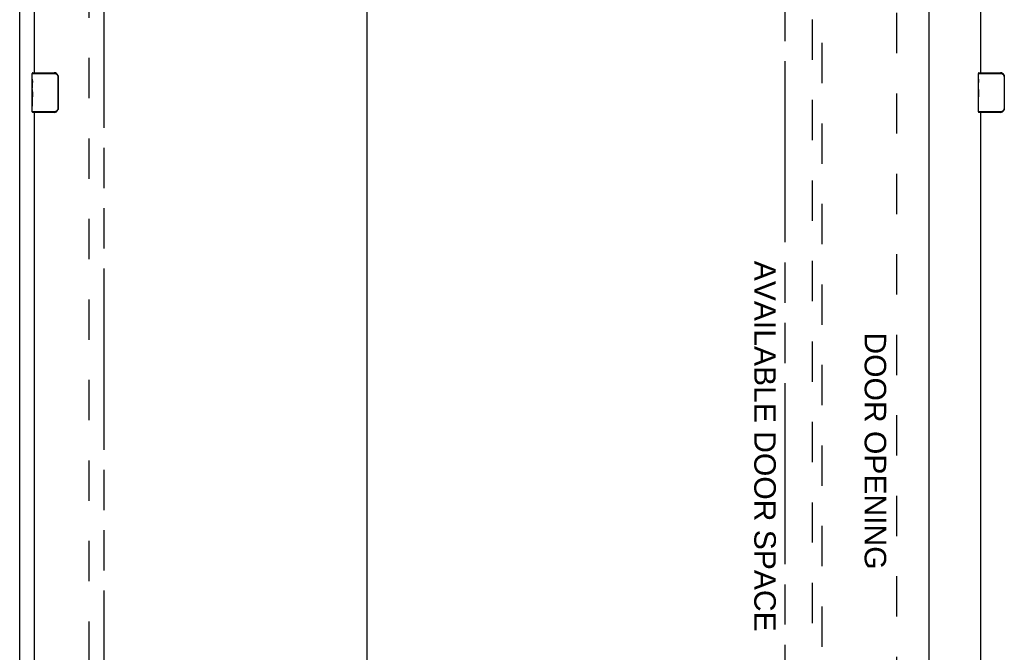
# Model space of a CAD drawing. Header units: inches. Extents: x 0 to 185, y 0 to 120.
# Tile 14 of 102: x 35 to 60, y 16 to 32. Entities that reach past the tile are written whole.
import ezdxf

# ---------------------------------------------------------------- set-up
doc = ezdxf.new("R2010")
doc.units = ezdxf.units.IN
doc.header["$LTSCALE"] = 10.163043
doc.header["$MEASUREMENT"] = 0
doc.linetypes.add('HIDDEN', pattern=[0.2, 0.1, -0.1])
doc.linetypes.add('PHANTOM', pattern=[0.8, 0.45, -0.05, 0.1, -0.05, 0.1, -0.05])
doc.layers.get('0').update_dxf_attribs({"linetype": 'CONTINUOUS'})
for name, color, linetype in [('02___PRT_ALL_AXES', 7, 'CONTINUOUS'), ('AVAILABLE_DOOR_SPACE', 7, 'CONTINUOUS'), ('DEFAULT_2', 8, 'HIDDEN'), ('DIMENSIONS', 7, 'CONTINUOUS')]:
    doc.layers.add(name, color=color, linetype=linetype)
doc.styles.get("Standard").update_dxf_attribs({"font": 'arial.ttf'})
doc.dimstyles.new('DIMSTYLE_1', dxfattribs={"dimtxt": 0.815217, "dimasz": 1.086957, "dimexe": 0.09, "dimexo": 0.07, "dimgap": 0.0375, "dimtad": 0, "dimtih": 1, "dimtoh": 1, "dimzin": 4, "dimdsep": 46, "dimtxsty": 'Standard', "dimblk": '_FILLED', "dimblk1": '_FILLED', "dimblk2": '_FILLED', "dimcen": 0.09, "dimazin": 1, "dimtfac": 1, "dimtofl": 0, "dimtmove": 0, "dimatfit": 3, "dimldrblk": '_FILLED', "dimfxl": 0, "dimtolj": 1, "dimtzin": 4, "dimarcsym": 0})

# ---------------------------------------------------------------- blocks, each defined once
blk = doc.blocks.new('_FILLED')
at = {"color": 0, "linetype": 'ByBlock'}
blk.add_solid([(0, 0), (-1, 0.2), (-1, -0.2)], dxfattribs=at)
blk = doc.blocks.new('*D14')
at = {"layer": 'DIMENSIONS', "color": 2, "linetype": 'Continuous'}
for p, q in [((44.043, 66.318), (44.043, 39.008)), ((44.043, 10.068), (44.043, 36.155))]:
    blk.add_line(p, q, dxfattribs=at)
at = {"layer": 'DIMENSIONS', "color": 2, "linetype": 'Continuous', "xscale": 1.0869565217, "yscale": 1.0869565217, "zscale": 1.0869565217}
for p, rotation in [((44.043, 66.318), 90), ((44.043, 10.068), 270)]:
    blk.add_blockref('_FILLED', p, dxfattribs=dict(at, rotation=rotation))
at = {"layer": 'DIMENSIONS', "color": 2, "linetype": 'Continuous', "insert": (44.043, 38.601), "char_height": 0.8152, "width": 2.84872, "attachment_point": 2, "line_spacing_factor": 0.9}
blk.add_mtext('56.25\\Ptyp.', dxfattribs=at)

msp = doc.modelspace()

# ---------------------------------------------------------------- linework, layer by layer
at = {"color": 3, "linetype": 'Continuous'}
for p, q in [((35.272, 8.297), (35.272, 72.895)), ((58.209, 67.339), (58.209, 9.047)), ((35.647, 30.61), (35.647, 45.776)), ((59.522, 30.61), (59.522, 45.776)), ((35.647, 14.443), (35.647, 29.61)), ((59.522, 14.443), (59.522, 29.61))]:
    msp.add_line(p, q, dxfattribs=at)
at = {"color": 7, "linetype": 'Continuous'}
for p, q in [((35.587, 30.449), (35.587, 30.595)), ((35.587, 30.595), (36.144, 30.595)), ((35.602, 30.61), (36.142, 30.61)), ((35.85, 30.61), (35.85, 30.595)), ((36.106, 30.61), (36.106, 30.595)), ((59.462, 30.595), (60.019, 30.595)), ((59.462, 30.449), (59.462, 30.595)), ((59.477, 30.61), (60.017, 30.61)), ((59.725, 30.61), (59.725, 30.595)), ((59.981, 30.61), (59.981, 30.595)), ((36.235, 30.51), (36.235, 29.71)), ((36.242, 30.51), (36.235, 30.51)), ((36.242, 30.51), (36.242, 29.71)), ((60.117, 30.51), (60.11, 30.51)), ((60.11, 30.51), (60.11, 29.71)), ((60.117, 30.51), (60.117, 29.71)), ((35.587, 30.191), (35.587, 30.225)), ((59.462, 30.191), (59.462, 30.225)), ((35.587, 29.994), (35.587, 30.026)), ((59.462, 29.994), (59.462, 30.026)), ((35.587, 29.625), (35.587, 29.764)), ((36.144, 29.625), (35.587, 29.625)), ((36.142, 29.61), (35.602, 29.61)), ((35.85, 29.61), (35.85, 29.625)), ((36.106, 29.61), (36.106, 29.625)), ((36.242, 29.71), (36.235, 29.71)), ((59.462, 29.625), (59.462, 29.764)), ((60.019, 29.625), (59.462, 29.625)), ((60.017, 29.61), (59.477, 29.61)), ((59.725, 29.61), (59.725, 29.625)), ((59.981, 29.61), (59.981, 29.625)), ((60.117, 29.71), (60.11, 29.71))]:
    msp.add_line(p, q, dxfattribs=at)
for points in [[(36.142, 30.61), (36.142, 30.609), (36.143, 30.609), (36.143, 30.608), (36.143, 30.607), (36.143, 30.605), (36.144, 30.603), (36.144, 30.601), (36.144, 30.599), (36.144, 30.597), (36.144, 30.595)], [(36.144, 30.595), (36.153, 30.594), (36.161, 30.593), (36.169, 30.591), (36.177, 30.589), (36.185, 30.585), (36.193, 30.581), (36.2, 30.576), (36.206, 30.571), (36.212, 30.566), (36.217, 30.56), (36.221, 30.555), (36.224, 30.549), (36.227, 30.544), (36.229, 30.538), (36.231, 30.533), (36.232, 30.528), (36.233, 30.523), (36.234, 30.518), (36.234, 30.514), (36.235, 30.51)], [(60.017, 30.61), (60.017, 30.609), (60.018, 30.609), (60.018, 30.608), (60.018, 30.607), (60.018, 30.605), (60.019, 30.603), (60.019, 30.601), (60.019, 30.599), (60.019, 30.597), (60.019, 30.595)], [(60.019, 30.595), (60.028, 30.594), (60.036, 30.593), (60.044, 30.591), (60.052, 30.589), (60.06, 30.585), (60.068, 30.581), (60.075, 30.576), (60.081, 30.571), (60.087, 30.566), (60.092, 30.56), (60.096, 30.555), (60.099, 30.549), (60.102, 30.544), (60.104, 30.538), (60.106, 30.533), (60.107, 30.528), (60.108, 30.523), (60.109, 30.518), (60.109, 30.514), (60.11, 30.51)], [(36.235, 30.546), (36.237, 30.54), (36.239, 30.534), (36.24, 30.528), (36.241, 30.522), (36.242, 30.516), (36.242, 30.51)], [(60.11, 30.546), (60.112, 30.54), (60.114, 30.534), (60.115, 30.528), (60.116, 30.522), (60.117, 30.516), (60.117, 30.51)], [(36.142, 29.61), (36.142, 29.61), (36.143, 29.61), (36.143, 29.611), (36.143, 29.612), (36.143, 29.614), (36.144, 29.616), (36.144, 29.618), (36.144, 29.62), (36.144, 29.622), (36.144, 29.625)], [(36.235, 29.71), (36.234, 29.705), (36.234, 29.701), (36.233, 29.696), (36.232, 29.691), (36.231, 29.686), (36.229, 29.681), (36.227, 29.676), (36.224, 29.67), (36.221, 29.665), (36.217, 29.659), (36.212, 29.653), (36.206, 29.648), (36.2, 29.643), (36.193, 29.638), (36.185, 29.634), (36.177, 29.631), (36.169, 29.628), (36.161, 29.626), (36.153, 29.625), (36.144, 29.625)], [(36.242, 29.71), (36.242, 29.703), (36.241, 29.697), (36.24, 29.691), (36.239, 29.685), (36.237, 29.679), (36.235, 29.673)], [(60.017, 29.61), (60.017, 29.61), (60.018, 29.61), (60.018, 29.611), (60.018, 29.612), (60.018, 29.614), (60.019, 29.616), (60.019, 29.618), (60.019, 29.62), (60.019, 29.622), (60.019, 29.625)], [(60.11, 29.71), (60.109, 29.705), (60.109, 29.701), (60.108, 29.696), (60.107, 29.691), (60.106, 29.686), (60.104, 29.681), (60.102, 29.676), (60.099, 29.67), (60.096, 29.665), (60.092, 29.659), (60.087, 29.653), (60.081, 29.648), (60.075, 29.643), (60.068, 29.638), (60.06, 29.634), (60.052, 29.631), (60.044, 29.628), (60.036, 29.626), (60.028, 29.625), (60.019, 29.625)], [(60.117, 29.71), (60.117, 29.703), (60.116, 29.697), (60.115, 29.691), (60.114, 29.685), (60.112, 29.679), (60.11, 29.673)]]:
    msp.add_lwpolyline(points, dxfattribs=at)
for centre, radius, start, end in [((35.602, 30.595), 0.015, 90, 180), ((36.142, 30.51), 0.1, 21.1999, 90), ((59.477, 30.595), 0.015, 90, 180), ((60.017, 30.51), 0.1, 21.1999, 90), ((35.602, 29.625), 0.015, 180, 270), ((36.142, 29.71), 0.1, 270, 338.7946), ((59.477, 29.625), 0.015, 180, 270), ((60.017, 29.71), 0.1, 270, 338.7946)]:
    msp.add_arc(centre, radius, start, end, dxfattribs=at)
at = {"layer": '02___PRT_ALL_AXES', "color": 7, "linetype": 'Continuous'}
for p, q in [((35.587, 30.449), (35.587, 30.595)), ((59.462, 30.449), (59.462, 30.595)), ((35.587, 30.191), (35.587, 30.448)), ((35.593, 30.393), (35.587, 30.393)), ((35.587, 30.361), (35.594, 30.361)), ((35.594, 30.225), (35.594, 30.361)), ((59.462, 30.191), (59.462, 30.448)), ((59.468, 30.393), (59.462, 30.393)), ((59.462, 30.361), (59.469, 30.361)), ((59.469, 30.225), (59.469, 30.361)), ((35.587, 30.225), (35.594, 30.225)), ((35.587, 29.625), (35.587, 30.188)), ((35.588, 30.162), (35.587, 30.162)), ((59.462, 30.225), (59.469, 30.225)), ((59.462, 29.625), (59.462, 30.188)), ((59.463, 30.162), (59.462, 30.162)), ((35.587, 30.03), (35.593, 30.03)), ((35.587, 29.994), (35.594, 29.994)), ((35.587, 29.931), (35.594, 29.931)), ((35.594, 29.764), (35.594, 29.994)), ((59.462, 30.03), (59.468, 30.03)), ((59.462, 29.994), (59.469, 29.994)), ((59.462, 29.931), (59.469, 29.931)), ((59.469, 29.764), (59.469, 29.994)), ((35.587, 29.764), (35.594, 29.764)), ((59.462, 29.764), (59.469, 29.764))]:
    msp.add_line(p, q, dxfattribs=at)
for points in [[(35.587, 30.449), (35.587, 30.445), (35.587, 30.441), (35.588, 30.435), (35.589, 30.429), (35.59, 30.422), (35.59, 30.414), (35.591, 30.406), (35.592, 30.398)], [(35.592, 30.398), (35.593, 30.389), (35.593, 30.38), (35.594, 30.37), (35.594, 30.361)], [(59.462, 30.449), (59.462, 30.445), (59.462, 30.441), (59.463, 30.435), (59.464, 30.429), (59.465, 30.422), (59.465, 30.414), (59.466, 30.406), (59.467, 30.398)], [(59.467, 30.398), (59.468, 30.389), (59.468, 30.38), (59.469, 30.37), (59.469, 30.361)], [(35.587, 30.191), (35.587, 30.183), (35.587, 30.174), (35.588, 30.164)], [(35.588, 30.164), (35.589, 30.153), (35.59, 30.142), (35.591, 30.13), (35.592, 30.118), (35.593, 30.106), (35.593, 30.093), (35.594, 30.08), (35.594, 30.068), (35.594, 30.055), (35.593, 30.042), (35.593, 30.029), (35.592, 30.017), (35.591, 30.005)], [(59.462, 30.191), (59.462, 30.183), (59.462, 30.174), (59.463, 30.164)], [(59.463, 30.164), (59.464, 30.153), (59.465, 30.142), (59.466, 30.13), (59.467, 30.118), (59.468, 30.106), (59.468, 30.093), (59.469, 30.08), (59.469, 30.068), (59.469, 30.055), (59.468, 30.042), (59.468, 30.029), (59.467, 30.017), (59.466, 30.005)]]:
    msp.add_lwpolyline(points, dxfattribs=at)
for centre in [(35.85, 30.026), (59.725, 30.026)]:
    msp.add_ellipse(centre, major_axis=(0.263, 0), ratio=0.432808, start_param=-3.141593, end_param=-2.961605, dxfattribs=at)
at = {"layer": 'AVAILABLE_DOOR_SPACE', "color": 4, "linetype": 'PHANTOM'}
for p, q in [((37.397, 66.318), (37.397, 10.068)), ((54.584, 10.068), (54.584, 32.753))]:
    msp.add_line(p, q, dxfattribs=at)
at = {"layer": 'DEFAULT_2', "color": 8, "linetype": 'HIDDEN'}
for p, q in [((37.022, 9.641), (37.022, 66.745)), ((57.397, 66.678), (57.397, 9.708)), ((55.272, 36.022), (55.272, 10.02)), ((55.522, 10.02), (55.522, 36.022))]:
    msp.add_line(p, q, dxfattribs=at)

# ---------------------------------------------------------------- texts
at = {"layer": 'DIMENSIONS', "color": 2, "linetype": 'Continuous', "char_height": 0.54348, "attachment_point": 2, "rotation": 270, "line_spacing_factor": 0.9}
for s, insert, width in [('AVAILABLE DOOR SPACE', (54.351, 21.18), 9.34823), ('DOOR OPENING', (57.136, 21.059), 5.98028)]:
    msp.add_mtext(s, dxfattribs=dict(at, insert=insert, width=width))

# ---------------------------------------------------------------- dimensions: what is measured, and where the dimension line sits
at = {"layer": 'DIMENSIONS', "color": 2, "linetype": 'Continuous'}
dim = msp.add_linear_dim(base=(44.043, 10.068), p1=(37.397, 66.318), p2=(37.397, 10.068), angle=270, text='<>\\Ptyp.', dimstyle='DIMSTYLE_1', dxfattribs=at)
dim.commit()
dim.dimension.update_dxf_attribs({"geometry": '*D14', "text_midpoint": (44.043, 37.582), "dimtype": 160})

doc.saveas('drawing.dxf')
